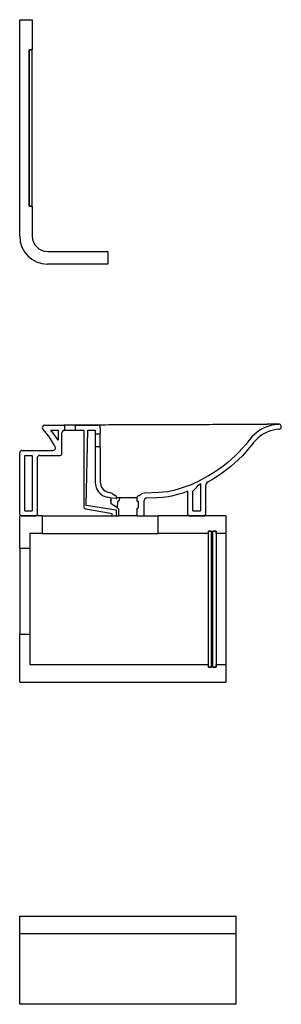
# Model space of a CAD drawing. Header units: millimetres. Extents: x 0 to 0.52, y 0 to 1.95.
import ezdxf

# ---------------------------------------------------------------- set-up
doc = ezdxf.new("R2010")
doc.units = ezdxf.units.MM
doc.header["$LTSCALE"] = 0.6
doc.layers.add('BLOCKS', color=3, linetype='Continuous')

msp = doc.modelspace()

# ---------------------------------------------------------------- linework, layer by layer
at = {"layer": 'BLOCKS', "linetype": 'Continuous'}
for p, q in [((0.0005, 1.9545), (0.0245, 1.9545)), ((0, 1.5245), (0, 1.954)), ((0.025, 1.954), (0.025, 1.8945)), ((0.019, 1.8945), (0.019, 1.5845)), ((0.025, 1.8945), (0.019, 1.8945)), ((0.019, 1.585), (0.019, 1.894)), ((0.0195, 1.8945), (0.0245, 1.8945)), ((0.025, 1.585), (0.025, 1.894)), ((0.019, 1.5845), (0.025, 1.5845)), ((0.0245, 1.5845), (0.0195, 1.5845)), ((0.025, 1.5845), (0.025, 1.5245)), ((0.055, 1.4945), (0.1745, 1.4945)), ((0.175, 1.494), (0.175, 1.47)), ((0.1745, 1.4695), (0.055, 1.4695)), ((0.0501, 1.1495), (0.0502, 1.1495)), ((0.0502, 1.1495), (0.0817, 1.1495)), ((0.0505, 1.1495), (0.0508, 1.1495)), ((0.0508, 1.1495), (0.0875, 1.1495)), ((0.0618, 1.1395), (0.0762, 1.1395)), ((0.0762, 1.1395), (0.0762, 1.1199)), ((0.084, 1.0935), (0.084, 1.1345)), ((0.1125, 1.1495), (0.0875, 1.1495)), ((0.0891, 1.1485), (0.0891, 1.1404)), ((0.0892, 1.1395), (0.1125, 1.1395)), ((0.1109, 1.1405), (0.1109, 1.1485)), ((0.1125, 1.1495), (0.1548, 1.1495)), ((0.1125, 1.1395), (0.1272, 1.1395)), ((0.1183, 1.1495), (0.155, 1.1495)), ((0.1183, 1.1395), (0.1272, 1.1395)), ((0.1272, 1.1395), (0.1272, 0.9876)), ((0.1272, 1.1395), (0.1272, 0.9872)), ((0.1323, 0.9899), (0.1352, 1.1395)), ((0.1352, 1.1395), (0.1498, 1.1395)), ((0.1352, 1.1395), (0.15, 1.1395)), ((0.15, 1.1395), (0.15, 1.1337)), ((0.16, 1.1445), (0.16, 1.1337)), ((0.5121, 1.1512), (0.5146, 1.1515)), ((0.151, 1.1327), (0.159, 1.1327)), ((0.4562, 1.1207), (0.4557, 1.12)), ((0.005, 1.0995), (0.066, 1.0995)), ((0.005, 1.0995), (0.066, 1.0995)), ((0.0691, 1.1093), (0.0691, 1.1095)), ((0.0705, 1.1068), (0.0691, 1.1093)), ((0.15, 1.1053), (0.15, 1.0363)), ((0.159, 1.1063), (0.151, 1.1063)), ((0.16, 1.1053), (0.16, 1.0363)), ((0, 0.9725), (0, 1.0945)), ((0, 0.9725), (0, 1.0945)), ((0.01, 0.9795), (0.01, 1.0895)), ((0.01, 0.9795), (0.01, 1.0895)), ((0.01, 1.0895), (0.025, 1.0895)), ((0.01, 1.0895), (0.025, 1.0895)), ((0.025, 1.0895), (0.025, 0.9795)), ((0.025, 1.0895), (0.025, 0.9795)), ((0.035, 1.0845), (0.035, 0.9725)), ((0.035, 1.0845), (0.035, 0.9725)), ((0.04, 1.0895), (0.0799, 1.0895)), ((0.04, 1.0895), (0.0784, 1.0895)), ((0.4194, 1.0677), (0.42, 1.0682)), ((0.1754, 1.0167), (0.1798, 1.0158)), ((0.3339, 0.9725), (0.3339, 1.0184)), ((0.344, 0.9795), (0.344, 1.0185)), ((0.3592, 1.0341), (0.3592, 0.9795)), ((0.3692, 1.0282), (0.3692, 0.9725)), ((0.1814, 1.0016), (0.1813, 0.9982)), ((0.1813, 0.9982), (0.1814, 1.0016)), ((0.1847, 1.0133), (0.1844, 1.0135)), ((0.1926, 1.0051), (0.1926, 1.0054)), ((0.1942, 0.9856), (0.1953, 0.9979)), ((0.2329, 1.0054), (0.2329, 0.9998)), ((0.2353, 0.9978), (0.2353, 0.9855)), ((0.2472, 0.9705), (0.2472, 0.9999)), ((0.01, 0.9795), (0.025, 0.9795)), ((0.01, 0.9795), (0.025, 0.9795)), ((0.1305, 0.9832), (0.1801, 0.9746)), ((0.1918, 0.9806), (0.1323, 0.9899)), ((0.1926, 0.9705), (0.1926, 0.9796)), ((0.1942, 0.9854), (0.1942, 0.9856)), ((0.1971, 0.9705), (0.1971, 0.9804)), ((0.2329, 0.9835), (0.2329, 0.9705)), ((0.344, 0.9795), (0.3592, 0.9795)), ((0, 0.9047), (0, 0.9693)), ((0.045, 0.9695), (0.0002, 0.9695)), ((0.003, 0.9695), (0.032, 0.9695)), ((0.003, 0.9695), (0.032, 0.9695)), ((0.045, 0.9695), (0.1811, 0.9695)), ((0.045, 0.9695), (0.045, 0.9345)), ((0.1811, 0.9695), (0.1916, 0.9695)), ((0.1828, 0.9742), (0.1828, 0.9705)), ((0.1839, 0.9695), (0.1958, 0.9695)), ((0.2341, 0.9695), (0.1958, 0.9695)), ((0.2341, 0.9695), (0.2461, 0.9695)), ((0.2383, 0.9695), (0.2489, 0.9695)), ((0.2489, 0.9695), (0.275, 0.9695)), ((0.4098, 0.9695), (0.275, 0.9695)), ((0.275, 0.9345), (0.275, 0.9695)), ((0.337, 0.9695), (0.3662, 0.9695)), ((0.338, 0.9695), (0.367, 0.9695)), ((0.41, 0.9347), (0.41, 0.9693)), ((0.381, 0.9395), (0.375, 0.9395)), ((0.375, 0.9345), (0.375, 0.9395)), ((0.375, 0.6697), (0.375, 0.9393)), ((0.3752, 0.9395), (0.3808, 0.9395)), ((0.381, 0.9345), (0.381, 0.9395)), ((0.381, 0.6697), (0.381, 0.9393)), ((0.39, 0.9395), (0.384, 0.9395)), ((0.384, 0.9345), (0.384, 0.9395)), ((0.384, 0.6697), (0.384, 0.9393)), ((0.3842, 0.9395), (0.3898, 0.9395)), ((0.39, 0.9345), (0.39, 0.9395)), ((0.39, 0.9393), (0.39, 0.6697)), ((0.045, 0.9345), (0.02, 0.9345)), ((0.02, 0.9345), (0.02, 0.9045)), ((0.045, 0.9345), (0.275, 0.9345)), ((0.375, 0.9345), (0.275, 0.9345)), ((0.384, 0.9345), (0.381, 0.9345)), ((0.4098, 0.9345), (0.39, 0.9345)), ((0.4098, 0.9345), (0.4098, 0.8695)), ((0.41, 0.8695), (0.41, 0.9347)), ((0, 0.9047), (0, 0.7343)), ((0.02, 0.9045), (0.0002, 0.9045)), ((0.02, 0.9045), (0.02, 0.7345)), ((0.4098, 0.8695), (0.4098, 0.7395)), ((0.4098, 0.8695), (0.41, 0.8695)), ((0.41, 0.7395), (0.41, 0.8695)), ((0, 0.6397), (0, 0.7343)), ((0.0002, 0.7345), (0.02, 0.7345)), ((0.02, 0.7345), (0.02, 0.6745)), ((0.4098, 0.7395), (0.4098, 0.6745)), ((0.41, 0.7395), (0.4098, 0.7395)), ((0.41, 0.6743), (0.41, 0.7395)), ((0.02, 0.6745), (0.375, 0.6745)), ((0.375, 0.6695), (0.375, 0.6745)), ((0.375, 0.6695), (0.381, 0.6695)), ((0.3808, 0.6695), (0.3752, 0.6695)), ((0.381, 0.6695), (0.381, 0.6745)), ((0.381, 0.6745), (0.384, 0.6745)), ((0.384, 0.6695), (0.384, 0.6745)), ((0.384, 0.6695), (0.39, 0.6695)), ((0.3898, 0.6695), (0.3842, 0.6695)), ((0.39, 0.6745), (0.4098, 0.6745)), ((0.39, 0.6695), (0.39, 0.6745)), ((0.41, 0.6397), (0.41, 0.6743)), ((0.0002, 0.6395), (0.4098, 0.6395)), ((0, 0.175), (0.43, 0.175)), ((0, 0.14), (0, 0.175)), ((0.43, 0.14), (0.43, 0.175)), ((0.43, 0.14), (0, 0.14)), ((0, 0.075), (0, 0.14)), ((0.43, 0.075), (0.43, 0.14)), ((0, 0), (0, 0.075)), ((0.43, 0), (0.43, 0.075)), ((0.43, 0), (0, 0))]:
    msp.add_line(p, q, dxfattribs=at)
at = {"layer": 'BLOCKS'}
for p, q in [((0.15, 1.1337), (0.15, 1.1053)), ((0.5139, 1.1515), (0.5146, 1.1515)), ((0.1801, 0.9746), (0.1828, 0.9742))]:
    msp.add_line(p, q, dxfattribs=at)
at = {"layer": 'BLOCKS', "linetype": 'Continuous', "flags": 128}
for points in [[(0.0464, 1.148), (0.0455, 1.1466), (0.045, 1.145), (0.0451, 1.1433), (0.0458, 1.1418), (0.0464, 1.141)], [(0.0501, 1.1495), (0.049, 1.1494), (0.0474, 1.1488), (0.0464, 1.148)], [(0.0691, 1.1095), (0.0654, 1.116), (0.0613, 1.1224), (0.0576, 1.1276), (0.0537, 1.1327), (0.0495, 1.1376), (0.0464, 1.141)], [(0.0505, 1.1495), (0.0507, 1.1495), (0.0512, 1.1495), (0.0518, 1.1495), (0.0525, 1.1495), (0.0535, 1.1495), (0.0546, 1.1495), (0.056, 1.1495), (0.0563, 1.1495)], [(0.0559, 1.1495), (0.0567, 1.1496), (0.0589, 1.1496), (0.0615, 1.1496), (0.0643, 1.1496), (0.0674, 1.1497), (0.0708, 1.1497), (0.0745, 1.1498), (0.0784, 1.1498), (0.0827, 1.1499), (0.0871, 1.1499), (0.0918, 1.15), (0.0968, 1.15), (0.1019, 1.1501), (0.1073, 1.1501), (0.1129, 1.1502), (0.1187, 1.1502), (0.1247, 1.1503), (0.1308, 1.1503), (0.1371, 1.1504), (0.1435, 1.1505), (0.1501, 1.1505), (0.1567, 1.1505), (0.1635, 1.1506), (0.1704, 1.1506), (0.1774, 1.1507), (0.1844, 1.1507), (0.1916, 1.1507), (0.1989, 1.1508), (0.2062, 1.1508), (0.2136, 1.1508), (0.221, 1.1509), (0.2283, 1.1509), (0.2357, 1.1509), (0.2433, 1.151), (0.2508, 1.151), (0.2585, 1.151), (0.2661, 1.151), (0.2737, 1.151), (0.2813, 1.1511), (0.2888, 1.1511), (0.2962, 1.1511), (0.3035, 1.1511), (0.3109, 1.1511), (0.3183, 1.1511), (0.3257, 1.1511), (0.3331, 1.1512), (0.3405, 1.1512), (0.3478, 1.1512), (0.3552, 1.1512), (0.3624, 1.1512), (0.3696, 1.1512), (0.3767, 1.1512), (0.3838, 1.1513), (0.3907, 1.1513), (0.3975, 1.1513), (0.4041, 1.1513), (0.4105, 1.1513), (0.4168, 1.1513), (0.4232, 1.1513), (0.4294, 1.1514), (0.4355, 1.1514), (0.4414, 1.1514), (0.4471, 1.1514), (0.4527, 1.1514), (0.458, 1.1514), (0.4632, 1.1514), (0.4682, 1.1514), (0.473, 1.1514), (0.4776, 1.1514), (0.4819, 1.1515), (0.4861, 1.1515), (0.49, 1.1515), (0.4921, 1.1515)], [(0.0762, 1.1199), (0.0703, 1.1287), (0.0618, 1.1395)], [(0.0878, 1.1393), (0.0869, 1.139), (0.0855, 1.1381), (0.0845, 1.1367), (0.0841, 1.1357), (0.084, 1.1345)], [(0.0891, 1.1485), (0.089, 1.1486), (0.089, 1.1488), (0.0888, 1.1491), (0.0884, 1.1493), (0.0877, 1.1495), (0.0875, 1.1495)], [(0.0878, 1.1393), (0.0885, 1.1397), (0.0888, 1.1399), (0.089, 1.1402), (0.0891, 1.1404)], [(0.0892, 1.1395), (0.0879, 1.1394), (0.0878, 1.1393)], [(0.1125, 1.1495), (0.112, 1.1494), (0.1114, 1.1492), (0.1112, 1.149), (0.111, 1.1488), (0.111, 1.1486), (0.1109, 1.1485)], [(0.1109, 1.1405), (0.111, 1.1403), (0.1111, 1.1401), (0.1114, 1.1398), (0.1119, 1.1396), (0.1125, 1.1395)], [(0.15, 1.1337), (0.15, 1.1334), (0.1502, 1.1331), (0.1505, 1.1328), (0.1508, 1.1327), (0.151, 1.1327)], [(0.16, 1.1445), (0.1597, 1.1461), (0.1589, 1.1476), (0.1576, 1.1487), (0.1561, 1.1494), (0.155, 1.1495)], [(0.159, 1.1327), (0.1593, 1.1328), (0.1596, 1.1329), (0.1598, 1.1332), (0.16, 1.1335), (0.16, 1.1337)], [(0.1598, 1.1241), (0.1598, 1.1258), (0.1598, 1.1279), (0.1599, 1.1298), (0.1599, 1.1314), (0.16, 1.1326), (0.16, 1.1336), (0.16, 1.1337)], [(0.5121, 1.1512), (0.5069, 1.1506), (0.5009, 1.1494), (0.4948, 1.1477), (0.4889, 1.1455), (0.4829, 1.1427), (0.4772, 1.1395), (0.4716, 1.1356), (0.4663, 1.1314), (0.4611, 1.1263), (0.4562, 1.1207)], [(0.515, 1.1415), (0.5095, 1.1409), (0.5041, 1.1399), (0.4984, 1.1383), (0.4928, 1.1363), (0.4876, 1.1339), (0.4825, 1.131), (0.4776, 1.1277), (0.473, 1.1239), (0.4682, 1.1193), (0.4641, 1.1145)], [(0.5139, 1.1515), (0.512, 1.1515), (0.5091, 1.1515), (0.5051, 1.1515), (0.5014, 1.1515), (0.4969, 1.1515), (0.4919, 1.1514), (0.4917, 1.1514)], [(0.5197, 1.1465), (0.5195, 1.1481), (0.5187, 1.1496), (0.5174, 1.1507), (0.5159, 1.1513), (0.5146, 1.1515)], [(0.515, 1.1415), (0.5167, 1.1419), (0.5181, 1.1428), (0.5191, 1.1441), (0.5197, 1.1457), (0.5197, 1.1465)], [(0.1598, 1.1145), (0.1597, 1.1163), (0.1597, 1.1187), (0.1597, 1.1212), (0.1598, 1.1245)], [(0.16, 1.1053), (0.16, 1.1058), (0.1599, 1.1068), (0.1599, 1.1082), (0.1598, 1.1098), (0.1598, 1.1118), (0.1598, 1.114), (0.1598, 1.1142)], [(0.4557, 1.12), (0.449, 1.1115), (0.442, 1.1033), (0.4352, 1.096), (0.4282, 1.089), (0.4209, 1.0822), (0.4133, 1.0756)], [(0.4641, 1.1145), (0.4638, 1.1142), (0.4636, 1.1139)], [(0.066, 1.0995), (0.0677, 1.0998), (0.0692, 1.1006), (0.0703, 1.1019), (0.0709, 1.1034), (0.071, 1.1051), (0.0705, 1.1068)], [(0.151, 1.1063), (0.1507, 1.1062), (0.1504, 1.1061), (0.1502, 1.1058), (0.15, 1.1055), (0.15, 1.1053)], [(0.16, 1.1053), (0.1599, 1.1056), (0.1598, 1.1059), (0.1595, 1.1061), (0.1592, 1.1063), (0.159, 1.1063)], [(0.4636, 1.1139), (0.4567, 1.1051), (0.4494, 1.0966), (0.4423, 1.089), (0.435, 1.0816), (0.4276, 1.0748), (0.42, 1.0682)], [(0.0799, 1.0895), (0.0807, 1.0896), (0.082, 1.0901), (0.0831, 1.091), (0.0837, 1.0922), (0.084, 1.0935), (0.084, 1.0935)], [(0.4133, 1.0756), (0.4042, 1.0684), (0.3949, 1.0616), (0.385, 1.055), (0.3749, 1.0488), (0.3602, 1.0408), (0.352, 1.0367)], [(0.4194, 1.0677), (0.4114, 1.0613), (0.4032, 1.0552), (0.3941, 1.049), (0.3848, 1.043), (0.3744, 1.037)], [(0.15, 1.0363), (0.1504, 1.0311), (0.1517, 1.0261), (0.1539, 1.0213), (0.1568, 1.017), (0.1603, 1.0133), (0.1645, 1.0102), (0.169, 1.008), (0.1738, 1.0065)], [(0.16, 1.0363), (0.1603, 1.0329), (0.1611, 1.0296), (0.1625, 1.0265), (0.1644, 1.0236), (0.1668, 1.0212), (0.1695, 1.0192), (0.1724, 1.0177), (0.1754, 1.0167)], [(0.352, 1.0367), (0.3462, 1.034), (0.3404, 1.0315), (0.3345, 1.0292), (0.3286, 1.027), (0.3226, 1.0249), (0.3165, 1.023), (0.3059, 1.0201)], [(0.3744, 1.037), (0.3718, 1.0349), (0.37, 1.032), (0.3692, 1.0287), (0.3692, 1.0282)], [(0.3059, 1.0201), (0.3032, 1.0195), (0.2943, 1.0175), (0.2853, 1.0163), (0.2762, 1.0157), (0.2478, 1.0148)], [(0.3339, 1.0184), (0.3238, 1.0149), (0.3135, 1.0118), (0.3017, 1.0088), (0.2958, 1.0076), (0.2898, 1.0067), (0.2838, 1.0061), (0.2717, 1.0055), (0.2524, 1.0049)], [(0.344, 1.0185), (0.3516, 1.0263), (0.3555, 1.0303), (0.3592, 1.0341)], [(0.1916, 1.0041), (0.1819, 1.005), (0.1738, 1.0065)], [(0.1798, 1.0158), (0.1814, 1.0153), (0.1831, 1.0145), (0.1844, 1.0135)], [(0.1813, 0.9982), (0.1813, 0.9972), (0.1811, 0.9938)], [(0.1814, 1.0051), (0.1814, 1.0021), (0.1814, 1.0016)], [(0.1847, 1.0133), (0.1876, 1.0111), (0.1898, 1.0099)], [(0.1926, 1.0054), (0.1924, 1.0071), (0.1916, 1.0085), (0.1903, 1.0097), (0.1898, 1.0099)], [(0.1916, 1.0041), (0.1919, 1.0042), (0.1922, 1.0043), (0.1925, 1.0046), (0.1926, 1.0049), (0.1926, 1.0051)], [(0.2329, 1.0054), (0.229, 1.0054), (0.2259, 1.0054), (0.2224, 1.0054), (0.2187, 1.0054), (0.215, 1.0054), (0.2112, 1.0054), (0.2075, 1.0054), (0.2041, 1.0054), (0.2009, 1.0054), (0.1926, 1.0054)], [(0.1953, 0.9979), (0.1953, 0.9982), (0.1955, 0.9987), (0.196, 0.9992), (0.1969, 0.9997), (0.1983, 0.9999)], [(0.1983, 0.9999), (0.199, 1.0054), (0.199, 1.0054)], [(0.2363, 1.0099), (0.2345, 1.0089), (0.2334, 1.0075), (0.2329, 1.0062), (0.2329, 1.0054)], [(0.2329, 0.9998), (0.2329, 0.9996), (0.2329, 0.9995), (0.2331, 0.9993), (0.2333, 0.999), (0.2337, 0.9989), (0.2341, 0.9988)], [(0.2353, 0.9978), (0.2353, 0.9979), (0.2352, 0.9982), (0.2351, 0.9984), (0.2349, 0.9986), (0.2345, 0.9988), (0.2341, 0.9988), (0.2341, 0.9988)], [(0.2363, 1.0099), (0.2372, 1.0103), (0.2414, 1.0127)], [(0.2478, 1.0148), (0.244, 1.0141), (0.2414, 1.0127)], [(0.2524, 1.0049), (0.2506, 1.0045), (0.2489, 1.0036), (0.2478, 1.0022), (0.2473, 1.0006), (0.2472, 0.9999)], [(0.1942, 0.9854), (0.189, 0.9887), (0.1854, 0.9909), (0.1819, 0.9933), (0.1811, 0.9938)], [(0.1926, 0.9796), (0.1926, 0.9799), (0.1924, 0.9802), (0.1922, 0.9805), (0.1919, 0.9806), (0.1918, 0.9806)], [(0.1966, 0.9838), (0.1954, 0.9842), (0.1947, 0.9847), (0.1944, 0.985), (0.1942, 0.9853), (0.1942, 0.9854)], [(0.1971, 0.9804), (0.1971, 0.9814), (0.197, 0.9824), (0.197, 0.983), (0.1968, 0.9836)], [(0.2341, 0.9845), (0.2339, 0.9845), (0.2335, 0.9843), (0.2331, 0.9841), (0.2329, 0.9839), (0.2329, 0.9837), (0.2329, 0.9835)], [(0.2341, 0.9845), (0.2342, 0.9845), (0.2347, 0.9846), (0.235, 0.9848), (0.2352, 0.9851), (0.2353, 0.9854), (0.2353, 0.9855)], [(0.1828, 0.9705), (0.1828, 0.9702), (0.183, 0.9699), (0.1831, 0.9698), (0.1834, 0.9696), (0.1837, 0.9695), (0.1839, 0.9695)], [(0.1916, 0.9695), (0.1917, 0.9695), (0.1919, 0.9695), (0.1922, 0.9697), (0.1924, 0.9699), (0.1926, 0.9702), (0.1926, 0.9705)], [(0.1958, 0.9695), (0.1961, 0.9695), (0.1965, 0.9697), (0.1968, 0.9699), (0.197, 0.9702), (0.1971, 0.9705), (0.1971, 0.9705)], [(0.2329, 0.9705), (0.2329, 0.9704), (0.2329, 0.9702), (0.2331, 0.9699), (0.2331, 0.9699), (0.2334, 0.9696), (0.2338, 0.9695), (0.2341, 0.9695)], [(0.2461, 0.9695), (0.2465, 0.9696), (0.2469, 0.9697), (0.2471, 0.97), (0.2472, 0.9704), (0.2472, 0.9705)], [(0.3339, 0.9725), (0.3339, 0.9722), (0.3342, 0.9713), (0.3345, 0.9708), (0.3352, 0.97), (0.3361, 0.9696), (0.337, 0.9695)], [(0.3662, 0.9695), (0.3665, 0.9695), (0.3675, 0.9698), (0.3684, 0.9704), (0.3689, 0.9712), (0.3692, 0.9722), (0.3692, 0.9725)]]:
    msp.add_lwpolyline(points, dxfattribs=at)
at = {"layer": 'BLOCKS', "linetype": 'Continuous'}
for centre, radius, start, end in [((0.0005, 1.954), 0.0005, 90, 180), ((0.0245, 1.954), 0.0005, 0, 90), ((0.0195, 1.894), 0.0005, 90, 180), ((0.0245, 1.894), 0.0005, 0, 90), ((0.0195, 1.585), 0.0005, 180, 270), ((0.0245, 1.585), 0.0005, 270, 0), ((0.055, 1.5245), 0.055, 180, 270), ((0.055, 1.5245), 0.03, 180, 270), ((0.1745, 1.494), 0.0005, 0, 90), ((0.1745, 1.47), 0.0005, 270, 0), ((0.005, 1.0945), 0.005, 90, 180), ((0.005, 1.0945), 0.005, 90, 180), ((0.04, 1.0845), 0.005, 90, 180), ((0.04, 1.0845), 0.005, 90, 180), ((0.1312, 0.9872), 0.004, 180, 260.1577), ((0.1966, 0.9835), 0.000276, 18.0807, 76.3615), ((0.003, 0.9725), 0.003, 180, 270), ((0.003, 0.9725), 0.003, 180, 270), ((0.0002, 0.9693), 0.0002, 90, 180), ((0.032, 0.9725), 0.003, 270, 0), ((0.032, 0.9725), 0.003, 270, 0), ((0.4098, 0.9693), 0.0002, 0, 90), ((0.3752, 0.9393), 0.0002, 90, 180), ((0.3808, 0.9393), 0.0002, 0, 90), ((0.3842, 0.9393), 0.0002, 90, 180), ((0.3898, 0.9393), 0.0002, 0, 90), ((0.4098, 0.9347), 0.0002, 270, 0), ((0.0002, 0.9047), 0.0002, 180, 270), ((0.0002, 0.7343), 0.0002, 90, 180), ((0.3752, 0.6697), 0.0002, 180, 270), ((0.3808, 0.6697), 0.0002, 270, 0), ((0.3842, 0.6697), 0.0002, 180, 270), ((0.3898, 0.6697), 0.0002, 270, 0), ((0.4098, 0.6743), 0.0002, 0, 90), ((0.0002, 0.6397), 0.0002, 180, 270), ((0.4098, 0.6397), 0.0002, 270, 0)]:
    msp.add_arc(centre, radius, start, end, dxfattribs=at)

doc.saveas('drawing.dxf')
